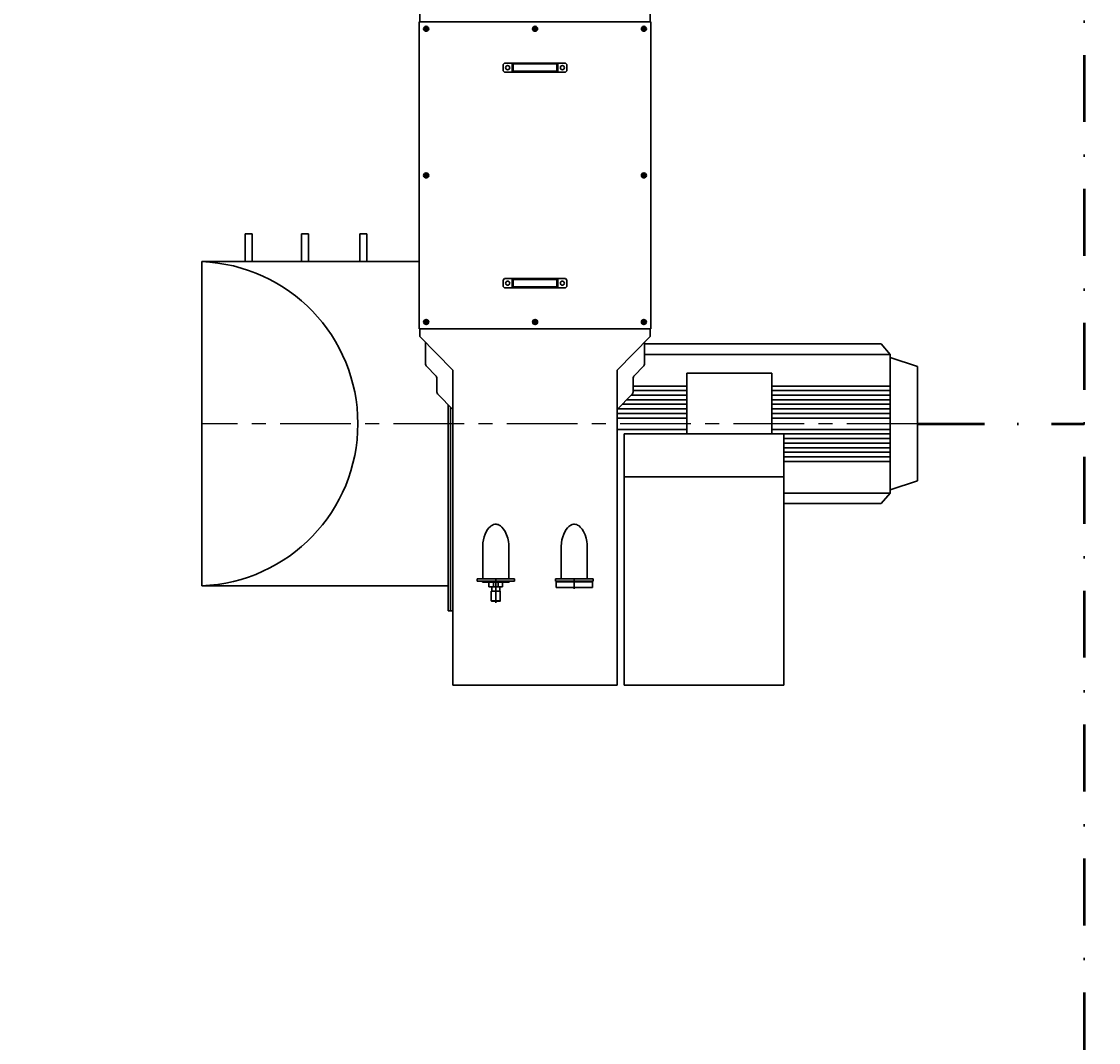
# Model space of a CAD drawing. Header units: millimetres. Extents: x 196 to 1773810, y -221320 to 153872.
# Tile 238 of 256: x 1203412 to 1205826, y -205681 to -203394. Entities that reach past the tile are written whole.
import ezdxf

# ---------------------------------------------------------------- set-up
doc = ezdxf.new("R2010")
doc.units = ezdxf.units.MM
doc.linetypes.add('CENTER', pattern=[50.8, 31.75, -6.35, 6.35, -6.35])
doc.linetypes.add('DASHDOT', pattern=[1, 0.5, -0.25, 0, -0.25])
for name, color, linetype, lineweight in [('00_Основной', 163, 'Continuous', 40), ('Эл.линия силовых сетей', 1, 'Continuous', 50), ('эл.освещ', 1, 'Continuous', 50)]:
    doc.layers.add(name, color=color, linetype=linetype, lineweight=lineweight)
doc.styles.add('Times New Roman', font='times.ttf')
doc.styles.add('TXT', font='txt.shx', dxfattribs={"bigfont": 'GBCBIG.shx'})

msp = doc.modelspace()

# ---------------------------------------------------------------- linework, layer by layer
at = {"color": 252, "linetype": 'CENTER', "lineweight": 25, "ltscale": 5}
msp.add_line((1205420.3, -204295, -0.4), (1203816.3, -204295, -0.4), dxfattribs=at)
at = {"layer": '00_Основной', "lineweight": 30, "ltscale": 10}
for p, q in [((1204304.8, -203292.5, -0.4), (1204304.8, -203394.8, -0.4)), ((1204821.4, -203394.8, -0.4), (1204821.4, -203292.5, -0.4)), ((1204304.8, -203394.8, -0.4), (1204303.7, -203394.8, -0.4)), ((1204304.8, -203394.8, -0.4), (1204821.4, -203394.8, -0.4)), ((1204312.9, -203410.1, -0.4), (1204325.3, -203410.1, -0.4)), ((1204319.1, -203403.9, -0.4), (1204319.1, -203416.3, -0.4)), ((1204556.9, -203410.1, -0.4), (1204569.2, -203410.1, -0.4)), ((1204563.1, -203403.9, -0.4), (1204563.1, -203416.3, -0.4)), ((1204800.9, -203410.1, -0.4), (1204813.2, -203410.1, -0.4)), ((1204807, -203403.9, -0.4), (1204807, -203416.3, -0.4)), ((1204821.4, -203394.8, -0.4), (1204822.4, -203394.8, -0.4)), ((1204494.5, -203486.8, -0.4), (1204491.5, -203489.9, -0.4)), ((1204491.5, -203489.9, -0.4), (1204491.5, -203504.2, -0.4)), ((1204494.5, -203507.3, -0.4), (1204491.5, -203504.2, -0.4)), ((1204494.5, -203486.8, -0.4), (1204563.1, -203486.8, -0.4)), ((1204494.5, -203507.3, -0.4), (1204563.1, -203507.3, -0.4)), ((1204511.9, -203486.8, -0.4), (1204511.9, -203507.3, -0.4)), ((1204511.9, -203486.8, -0.4), (1204514, -203488.9, -0.4)), ((1204514, -203505.3, -0.4), (1204511.9, -203507.3, -0.4)), ((1204514, -203488.9, -0.4), (1204563.1, -203488.9, -0.4)), ((1204514, -203488.9, -0.4), (1204514, -203505.3, -0.4)), ((1204514, -203505.3, -0.4), (1204563.1, -203505.3, -0.4)), ((1204631.6, -203486.8, -0.4), (1204563.1, -203486.8, -0.4)), ((1204612.2, -203488.9, -0.4), (1204563.1, -203488.9, -0.4)), ((1204612.2, -203505.3, -0.4), (1204563.1, -203505.3, -0.4)), ((1204631.6, -203507.3, -0.4), (1204563.1, -203507.3, -0.4)), ((1204612.2, -203488.9, -0.4), (1204614.2, -203486.8, -0.4)), ((1204612.2, -203488.9, -0.4), (1204612.2, -203505.3, -0.4)), ((1204612.2, -203505.3, -0.4), (1204614.2, -203507.3, -0.4)), ((1204614.2, -203486.8, -0.4), (1204614.2, -203507.3, -0.4)), ((1204631.6, -203486.8, -0.4), (1204634.7, -203489.9, -0.4)), ((1204631.6, -203507.3, -0.4), (1204634.7, -203504.2, -0.4)), ((1204634.7, -203489.9, -0.4), (1204634.7, -203504.2, -0.4)), ((1204325.3, -203738.6, -0.4), (1204312.9, -203738.6, -0.4)), ((1204319.1, -203732.4, -0.4), (1204319.1, -203744.8, -0.4)), ((1204800.9, -203738.6, -0.4), (1204813.2, -203738.6, -0.4)), ((1204807, -203732.4, -0.4), (1204807, -203744.8, -0.4)), ((1203913.5, -203931.8, -0.4), (1203913.5, -203869.2, -0.4)), ((1203913.5, -203869.2, -0.4), (1203928.8, -203869.2, -0.4)), ((1203928.8, -203931.8, -0.4), (1203928.8, -203869.2, -0.4)), ((1204039.8, -203931.8, -0.4), (1204039.8, -203869.2, -0.4)), ((1204039.8, -203869.2, -0.4), (1204055.1, -203869.2, -0.4)), ((1204055.1, -203931.8, -0.4), (1204055.1, -203869.2, -0.4)), ((1204170.7, -203931.8, -0.4), (1204170.7, -203869.2, -0.4)), ((1204170.7, -203869.2, -0.4), (1204186.1, -203869.2, -0.4)), ((1204186.1, -203931.8, -0.4), (1204186.1, -203869.2, -0.4)), ((1203816.3, -203931.8, -0.4), (1203816.3, -204658.2, -0.4)), ((1204303.7, -203931.8, -0.4), (1203816.3, -203931.8, -0.4)), ((1204494.5, -203969.9, -0.4), (1204491.5, -203973, -0.4)), ((1204491.5, -203987.3, -0.4), (1204491.5, -203973, -0.4)), ((1204494.5, -203990.3, -0.4), (1204491.5, -203987.3, -0.4)), ((1204494.5, -203969.9, -0.4), (1204563.1, -203969.9, -0.4)), ((1204494.5, -203990.3, -0.4), (1204563.1, -203990.3, -0.4)), ((1204511.9, -203990.3, -0.4), (1204511.9, -203969.9, -0.4)), ((1204514, -203971.9, -0.4), (1204511.9, -203969.9, -0.4)), ((1204511.9, -203990.3, -0.4), (1204514, -203988.3, -0.4)), ((1204514, -203971.9, -0.4), (1204563.1, -203971.9, -0.4)), ((1204514, -203988.3, -0.4), (1204514, -203971.9, -0.4)), ((1204514, -203988.3, -0.4), (1204563.1, -203988.3, -0.4)), ((1204631.6, -203969.9, -0.4), (1204563.1, -203969.9, -0.4)), ((1204612.2, -203971.9, -0.4), (1204563.1, -203971.9, -0.4)), ((1204612.2, -203988.3, -0.4), (1204563.1, -203988.3, -0.4)), ((1204631.6, -203990.3, -0.4), (1204563.1, -203990.3, -0.4)), ((1204612.2, -203971.9, -0.4), (1204614.2, -203969.9, -0.4)), ((1204612.2, -203988.3, -0.4), (1204612.2, -203971.9, -0.4)), ((1204612.2, -203988.3, -0.4), (1204614.2, -203990.3, -0.4)), ((1204614.2, -203990.3, -0.4), (1204614.2, -203969.9, -0.4)), ((1204631.6, -203969.9, -0.4), (1204634.7, -203973, -0.4)), ((1204631.6, -203990.3, -0.4), (1204634.7, -203987.3, -0.4)), ((1204634.7, -203987.3, -0.4), (1204634.7, -203973, -0.4)), ((1204319.1, -204073.3, -0.4), (1204319.1, -204060.9, -0.4)), ((1204563.1, -204073.3, -0.4), (1204563.1, -204060.9, -0.4)), ((1204807, -204073.3, -0.4), (1204807, -204060.9, -0.4)), ((1204822.4, -204082.4, -0.4), (1204303.7, -204082.4, -0.4)), ((1204304.8, -204099.9, -0.4), (1204304.8, -204082.4, -0.4)), ((1204312.9, -204067.1, -0.4), (1204325.3, -204067.1, -0.4)), ((1204556.9, -204067.1, -0.4), (1204569.2, -204067.1, -0.4)), ((1204800.9, -204067.1, -0.4), (1204813.2, -204067.1, -0.4)), ((1204821.4, -204099.9, -0.4), (1204821.4, -204082.4, -0.4)), ((1204378.9, -204175.3, -0.4), (1204304.8, -204099.9, -0.4)), ((1204317.5, -204112.9, -0.4), (1204317.5, -204159.7, -0.4)), ((1204821.4, -204099.9, -0.4), (1204747.2, -204175.3, -0.4)), ((1204808.6, -204112.9, -0.4), (1204808.6, -204159.7, -0.4)), ((1204808.6, -204116, -0.4), (1205059, -204116, -0.4)), ((1205059, -204116, -0.4), (1205338.7, -204116, -0.4)), ((1205338.7, -204116, -0.4), (1205358.9, -204139.6, -0.4)), ((1205059, -204139.6, -0.4), (1204808.6, -204139.6, -0.4)), ((1205358.9, -204139.6, -0.4), (1205059, -204139.6, -0.4)), ((1205358.9, -204139.6, -0.4), (1205358.9, -204146.7, -0.4)), ((1205358.9, -204146.7, -0.4), (1205420.3, -204167.1, -0.4)), ((1205358.9, -204146.7, -0.4), (1205358.9, -204295, -0.4)), ((1204320.5, -204166.9, -0.4), (1204340.2, -204186.9, -0.4)), ((1204378.9, -204175.3, -0.4), (1204378.9, -204545.5, -0.4)), ((1204747.2, -204175.3, -0.4), (1204747.2, -204545.5, -0.4)), ((1204805.6, -204166.9, -0.4), (1204785.9, -204186.9, -0.4)), ((1204903.1, -204318, -0.4), (1204903.1, -204182.1, -0.4)), ((1204903.1, -204182.1, -0.4), (1205093.8, -204182.1, -0.4)), ((1205093.8, -204182.1, -0.4), (1205093.8, -204318, -0.4)), ((1205420.3, -204167.1, -0.4), (1205420.3, -204295, -0.4)), ((1204343.1, -204194.1, -0.4), (1204343.1, -204222.2, -0.4)), ((1204783, -204194.1, -0.4), (1204783, -204222.2, -0.4)), ((1204346.1, -204229.4, -0.4), (1204378.9, -204262.8, -0.4)), ((1204780.1, -204229.4, -0.4), (1204747.2, -204262.8, -0.4)), ((1204903.1, -204231.1, -0.4), (1204778.4, -204231.1, -0.4)), ((1204903.1, -204210.6, -0.4), (1204783, -204210.6, -0.4)), ((1204903.1, -204220.8, -0.4), (1204783, -204220.8, -0.4)), ((1205358.9, -204210.6, -0.4), (1205093.8, -204210.6, -0.4)), ((1205358.9, -204220.8, -0.4), (1205093.8, -204220.8, -0.4)), ((1205358.9, -204231.1, -0.4), (1205093.8, -204231.1, -0.4)), ((1204368.7, -204252.4, -0.4), (1204368.7, -204714.4, -0.4)), ((1204373.8, -204714.4, -0.4), (1204373.8, -204257.6, -0.4)), ((1204903.1, -204251.5, -0.4), (1204758.3, -204251.5, -0.4)), ((1204903.1, -204241.3, -0.4), (1204768.3, -204241.3, -0.4)), ((1205358.9, -204241.3, -0.4), (1205093.8, -204241.3, -0.4)), ((1205358.9, -204251.5, -0.4), (1205093.8, -204251.5, -0.4)), ((1204903.1, -204272, -0.4), (1204747.2, -204272, -0.4)), ((1204903.1, -204261.8, -0.4), (1204748.2, -204261.8, -0.4)), ((1205358.9, -204261.8, -0.4), (1205093.8, -204261.8, -0.4)), ((1205358.9, -204272, -0.4), (1205093.8, -204272, -0.4)), ((1204378.9, -204286.6, -0.4), (1204378.9, -204714.4, -0.4)), ((1204903.1, -204282.2, -0.4), (1204747.2, -204282.2, -0.4)), ((1205358.9, -204282.2, -0.4), (1205093.8, -204282.2, -0.4)), ((1205358.9, -204443.3, -0.4), (1205358.9, -204295, -0.4)), ((1205420.3, -204422.9, -0.4), (1205420.3, -204295, -0.4)), ((1204903.1, -204307.8, -0.4), (1204747.2, -204307.8, -0.4)), ((1205120.6, -204317.7, -0.4), (1204762.5, -204317.7, -0.4)), ((1204762.5, -204880.8, -0.4), (1204762.5, -204317.7, -0.4)), ((1204997.2, -204318, -0.4), (1204841.3, -204318, -0.4)), ((1205358.9, -204307.8, -0.4), (1205093.8, -204307.8, -0.4)), ((1205358.9, -204318, -0.4), (1205093.8, -204318, -0.4)), ((1205120.6, -204880.8, -0.4), (1205120.6, -204317.7, -0.4)), ((1205358.9, -204328.2, -0.4), (1205120.6, -204328.2, -0.4)), ((1205358.9, -204338.5, -0.4), (1205120.6, -204338.5, -0.4)), ((1205358.9, -204348.7, -0.4), (1205120.6, -204348.7, -0.4)), ((1205358.9, -204358.9, -0.4), (1205120.6, -204358.9, -0.4)), ((1205358.9, -204369.2, -0.4), (1205120.6, -204369.2, -0.4)), ((1205358.9, -204379.4, -0.4), (1205120.6, -204379.4, -0.4)), ((1205120.6, -204414.2, -0.4), (1204762.5, -204414.2, -0.4)), ((1205358.9, -204443.3, -0.4), (1205420.3, -204422.9, -0.4)), ((1205358.9, -204450.4, -0.4), (1205120.6, -204450.4, -0.4)), ((1205338.7, -204474, -0.4), (1205358.9, -204450.4, -0.4)), ((1205358.9, -204450.4, -0.4), (1205358.9, -204443.3, -0.4)), ((1205120.6, -204474, -0.4), (1205338.7, -204474, -0.4)), ((1204465.1, -204523.6, -0.4), (1204467.5, -204522.2, -0.4)), ((1204467.5, -204522.2, -0.4), (1204470.2, -204521.1, -0.4)), ((1204470.2, -204521.1, -0.4), (1204473, -204520.4, -0.4)), ((1204473, -204520.4, -0.4), (1204475.7, -204520.3, -0.4)), ((1204475.7, -204520.3, -0.4), (1204478.4, -204520.6, -0.4)), ((1204478.4, -204520.6, -0.4), (1204480.6, -204521.2, -0.4)), ((1204480.6, -204521.2, -0.4), (1204482.6, -204522.2, -0.4)), ((1204482.6, -204522.2, -0.4), (1204485.8, -204524.1, -0.4)), ((1204641, -204523.6, -0.4), (1204643.4, -204522.2, -0.4)), ((1204643.4, -204522.2, -0.4), (1204646.1, -204521.1, -0.4)), ((1204646.1, -204521.1, -0.4), (1204649, -204520.4, -0.4)), ((1204649, -204520.4, -0.4), (1204651.7, -204520.3, -0.4)), ((1204651.7, -204520.3, -0.4), (1204654.3, -204520.6, -0.4)), ((1204654.3, -204520.6, -0.4), (1204656.5, -204521.2, -0.4)), ((1204656.5, -204521.2, -0.4), (1204658.6, -204522.2, -0.4)), ((1204658.6, -204522.2, -0.4), (1204661.7, -204524.1, -0.4)), ((1204449.2, -204548.7, -0.4), (1204451.5, -204542.2, -0.4)), ((1204451.5, -204542.2, -0.4), (1204454.5, -204536, -0.4)), ((1204454.5, -204536, -0.4), (1204456.9, -204532.2, -0.4)), ((1204456.9, -204532.2, -0.4), (1204459.6, -204528.6, -0.4)), ((1204459.6, -204528.6, -0.4), (1204462.9, -204525.3, -0.4)), ((1204462.9, -204525.3, -0.4), (1204465.1, -204523.6, -0.4)), ((1204485.8, -204524.1, -0.4), (1204488.6, -204526.5, -0.4)), ((1204488.6, -204526.5, -0.4), (1204492.7, -204531.4, -0.4)), ((1204492.7, -204531.4, -0.4), (1204496.1, -204536.8, -0.4)), ((1204496.1, -204536.8, -0.4), (1204499.4, -204544, -0.4)), ((1204499.4, -204544, -0.4), (1204501.8, -204551.5, -0.4)), ((1204625.1, -204548.7, -0.4), (1204627.4, -204542.2, -0.4)), ((1204627.4, -204542.2, -0.4), (1204630.5, -204536, -0.4)), ((1204630.5, -204536, -0.4), (1204632.8, -204532.2, -0.4)), ((1204632.8, -204532.2, -0.4), (1204635.6, -204528.6, -0.4)), ((1204635.6, -204528.6, -0.4), (1204638.8, -204525.3, -0.4)), ((1204638.8, -204525.3, -0.4), (1204641, -204523.6, -0.4)), ((1204661.7, -204524.1, -0.4), (1204664.5, -204526.5, -0.4)), ((1204664.5, -204526.5, -0.4), (1204668.7, -204531.4, -0.4)), ((1204668.7, -204531.4, -0.4), (1204672, -204536.8, -0.4)), ((1204672, -204536.8, -0.4), (1204675.3, -204544, -0.4)), ((1204675.3, -204544, -0.4), (1204677.7, -204551.5, -0.4)), ((1204445.9, -204570.5, -0.4), (1204446.4, -204562, -0.4)), ((1204445.9, -204570.7, -0.4), (1204445.9, -204570.5, -0.4)), ((1204445.9, -204570.7, -0.4), (1204445.9, -204642.8, -0.4)), ((1204446.4, -204562, -0.4), (1204447.5, -204555.4, -0.4)), ((1204447.5, -204555.4, -0.4), (1204449.2, -204548.7, -0.4)), ((1204501.8, -204551.5, -0.4), (1204503.3, -204559.1, -0.4)), ((1204503.3, -204559.1, -0.4), (1204504, -204564.9, -0.4)), ((1204504, -204564.9, -0.4), (1204504.2, -204570.7, -0.4)), ((1204504.2, -204642.8, -0.4), (1204504.2, -204570.7, -0.4)), ((1204621.9, -204570.5, -0.4), (1204622.4, -204562, -0.4)), ((1204621.9, -204570.7, -0.4), (1204621.9, -204570.5, -0.4)), ((1204621.9, -204570.7, -0.4), (1204621.9, -204642.8, -0.4)), ((1204622.4, -204562, -0.4), (1204623.4, -204555.4, -0.4)), ((1204623.4, -204555.4, -0.4), (1204625.1, -204548.7, -0.4)), ((1204677.7, -204551.5, -0.4), (1204679.3, -204559.1, -0.4)), ((1204679.3, -204559.1, -0.4), (1204680, -204564.9, -0.4)), ((1204680, -204564.9, -0.4), (1204680.2, -204570.7, -0.4)), ((1204680.2, -204642.8, -0.4), (1204680.2, -204570.7, -0.4)), ((1204433.1, -204642.8, -0.4), (1204433.1, -204647.9, -0.4)), ((1204517, -204642.8, -0.4), (1204433.1, -204642.8, -0.4)), ((1204475.1, -204696, -0.4), (1204475.1, -204642.4, -0.4)), ((1204517, -204647.9, -0.4), (1204517, -204642.8, -0.4)), ((1204609.1, -204642.8, -0.4), (1204609.1, -204647.9, -0.4)), ((1204693, -204642.8, -0.4), (1204609.1, -204642.8, -0.4)), ((1204651, -204664.8, -0.4), (1204651, -204642.3, -0.4)), ((1204693, -204647.9, -0.4), (1204693, -204642.8, -0.4)), ((1204368.7, -204658.2, -0.4), (1203816.3, -204658.2, -0.4)), ((1204517, -204647.9, -0.4), (1204433.1, -204647.9, -0.4)), ((1204445.4, -204647.9, -0.4), (1204445.4, -204650, -0.4)), ((1204504.8, -204647.9, -0.4), (1204445.4, -204647.9, -0.4)), ((1204445.4, -204650, -0.4), (1204446.2, -204650, -0.4)), ((1204446.2, -204650, -0.4), (1204457.8, -204650, -0.4)), ((1204457.8, -204647.9, -0.4), (1204457.8, -204650, -0.4)), ((1204457.8, -204650, -0.4), (1204460.5, -204650, -0.4)), ((1204459.7, -204660.2, -0.4), (1204459.7, -204650, -0.4)), ((1204470, -204660.2, -0.4), (1204459.7, -204660.2, -0.4)), ((1204460.5, -204647.9, -0.4), (1204460.5, -204650, -0.4)), ((1204460.5, -204650, -0.4), (1204489.6, -204650, -0.4)), ((1204465.9, -204660.2, -0.4), (1204465.9, -204670.4, -0.4)), ((1204470, -204650, -0.4), (1204470, -204660.2, -0.4)), ((1204480.2, -204650, -0.4), (1204470, -204650, -0.4)), ((1204480.2, -204660.2, -0.4), (1204470, -204660.2, -0.4)), ((1204480.2, -204660.2, -0.4), (1204480.2, -204650, -0.4)), ((1204490.4, -204660.2, -0.4), (1204480.2, -204660.2, -0.4)), ((1204484.3, -204670.4, -0.4), (1204484.3, -204660.2, -0.4)), ((1204489.6, -204647.9, -0.4), (1204489.6, -204650, -0.4)), ((1204489.6, -204650, -0.4), (1204492.3, -204650, -0.4)), ((1204490.4, -204650, -0.4), (1204490.4, -204660.2, -0.4)), ((1204492.3, -204647.9, -0.4), (1204492.3, -204650, -0.4)), ((1204492.3, -204650, -0.4), (1204504, -204650, -0.4)), ((1204504, -204650, -0.4), (1204504.8, -204650, -0.4)), ((1204504.8, -204650, -0.4), (1204504.8, -204647.9, -0.4)), ((1204693, -204647.9, -0.4), (1204609.1, -204647.9, -0.4)), ((1204610.1, -204647.9, -0.4), (1204610.1, -204649.5, -0.4)), ((1204610.1, -204647.9, -0.4), (1204692, -204647.9, -0.4)), ((1204610.1, -204649.5, -0.4), (1204610.1, -204661.7, -0.4)), ((1204610.1, -204649.5, -0.4), (1204692, -204649.5, -0.4)), ((1204610.1, -204661.7, -0.4), (1204692, -204661.7, -0.4)), ((1204692, -204649.5, -0.4), (1204692, -204647.9, -0.4)), ((1204692, -204661.7, -0.4), (1204692, -204649.5, -0.4)), ((1204464.9, -204670.4, -0.4), (1204464.9, -204691.9, -0.4)), ((1204485.3, -204670.4, -0.4), (1204464.9, -204670.4, -0.4)), ((1204464.9, -204691.9, -0.4), (1204485.3, -204691.9, -0.4)), ((1204485.3, -204691.9, -0.4), (1204485.3, -204670.4, -0.4)), ((1204378.9, -204714.4, -0.4), (1204368.7, -204714.4, -0.4)), ((1204484.3, -204692.9, -0.4), (1204465.9, -204692.9, -0.4)), ((1204378.9, -204880.8, -0.4), (1204747.2, -204880.8, -0.4)), ((1204762.5, -204880.8, -0.4), (1205120.6, -204880.8, -0.4))]:
    msp.add_line(p, q, dxfattribs=at)
at = {"layer": '00_Основной', "lineweight": 30, "ltscale": 10, "elevation": -0.4}
for points in [[(1204321.6, -203408.6), (1204319.1, -203407.2), (1204316.5, -203408.6), (1204316.5, -203411.6), (1204319.1, -203413.1), (1204321.6, -203411.6)], [(1204565.6, -203408.6), (1204563.1, -203407.2), (1204560.5, -203408.6), (1204560.5, -203411.6), (1204563.1, -203413.1), (1204565.6, -203411.6)], [(1204809.6, -203408.6), (1204807, -203407.2), (1204804.5, -203408.6), (1204804.5, -203411.6), (1204807, -203413.1), (1204809.6, -203411.6)], [(1204316.5, -203737.1), (1204319.1, -203735.6), (1204321.6, -203737.1), (1204321.6, -203740.1), (1204319.1, -203741.5), (1204316.5, -203740.1)], [(1204809.6, -203737.1), (1204807, -203735.6), (1204804.5, -203737.1), (1204804.5, -203740.1), (1204807, -203741.5), (1204809.6, -203740.1)], [(1204321.6, -204068.5), (1204319.1, -204070), (1204316.5, -204068.5), (1204316.5, -204065.6), (1204319.1, -204064.1), (1204321.6, -204065.6)], [(1204565.6, -204068.5), (1204563.1, -204070), (1204560.5, -204068.5), (1204560.5, -204065.6), (1204563.1, -204064.1), (1204565.6, -204065.6)], [(1204809.6, -204068.5), (1204807, -204070), (1204804.5, -204068.5), (1204804.5, -204065.6), (1204807, -204064.1), (1204809.6, -204065.6)]]:
    msp.add_lwpolyline(points, close=True, dxfattribs=at)
at = {"layer": '00_Основной', "lineweight": 30, "ltscale": 10}
for centre, radius in [((1204319.1, -203410.1, -0.4), 5.63), ((1204319.1, -203410.1, -0.4), 5.11), ((1204319.1, -203410.1, -0.4), 4.6), ((1204563.1, -203410.1, -0.4), 5.63), ((1204563.1, -203410.1, -0.4), 5.11), ((1204563.1, -203410.1, -0.4), 4.6), ((1204807, -203410.1, -0.4), 5.63), ((1204807, -203410.1, -0.4), 5.11), ((1204807, -203410.1, -0.4), 4.6), ((1204501.7, -203497.1, -0.4), 4.6), ((1204624.4, -203497.1, -0.4), 4.6), ((1204319.1, -203738.6, -0.4), 5.63), ((1204319.1, -203738.6, -0.4), 5.11), ((1204319.1, -203738.6, -0.4), 4.6), ((1204807, -203738.6, -0.4), 5.63), ((1204807, -203738.6, -0.4), 5.11), ((1204807, -203738.6, -0.4), 4.6), ((1204501.7, -203980.1, -0.4), 4.6), ((1204624.4, -203980.1, -0.4), 4.6), ((1204319.1, -204067.1, -0.4), 5.63), ((1204319.1, -204067.1, -0.4), 5.11), ((1204319.1, -204067.1, -0.4), 4.6), ((1204563.1, -204067.1, -0.4), 5.63), ((1204563.1, -204067.1, -0.4), 5.11), ((1204563.1, -204067.1, -0.4), 4.6), ((1204807, -204067.1, -0.4), 5.63), ((1204807, -204067.1, -0.4), 5.11), ((1204807, -204067.1, -0.4), 4.6)]:
    msp.add_circle(centre, radius, dxfattribs=at)
for centre, radius, start, end in [((1203802.5, -204295, -0.4), 363.4, 272.169, 87.831), ((1204327.8, -204159.7, -0.4), 10.2, 180, 224.5337), ((1204798.3, -204159.7, -0.4), 10.2, 315.4663, 0), ((1204332.9, -204194.1, -0.4), 10.2, 0, 44.5337), ((1204793.2, -204194.1, -0.4), 10.2, 135.4663, 180), ((1204353.3, -204222.2, -0.4), 10.2, 180, 224.5337), ((1204772.8, -204222.2, -0.4), 10.2, 315.4663, 0), ((1204465.9, -204691.9, -0.4), 1.02, 180, 270), ((1204484.3, -204691.9, -0.4), 1.02, 270, 0)]:
    msp.add_arc(centre, radius, start, end, dxfattribs=at)
for points, knots in [([(1204303.7, -204082.4, -0.4), (1204303.7, -204068.5, -0.4), (1204303.7, -204054.5, -0.4), (1204303.7, -204023.2, -0.4), (1204303.7, -204005.8, -0.4), (1204303.7, -203964.8, -0.4), (1204303.7, -203941.1, -0.4), (1204303.7, -203893.8, -0.4), (1204303.7, -203870.1, -0.4), (1204303.7, -203828.6, -0.4), (1204303.7, -203810.8, -0.4), (1204303.7, -203775.1, -0.4), (1204303.7, -203757.3, -0.4), (1204303.7, -203736.3, -0.4), (1204303.7, -203733.1, -0.4), (1204303.7, -203723.4, -0.4), (1204303.7, -203717, -0.4), (1204303.7, -203707.7, -0.4), (1204303.7, -203704.8, -0.4), (1204303.7, -203696.2, -0.4), (1204303.7, -203690.4, -0.4), (1204303.7, -203679, -0.4), (1204303.7, -203673.2, -0.4), (1204303.7, -203656, -0.4), (1204303.7, -203644.5, -0.4), (1204303.7, -203610.1, -0.4), (1204303.7, -203587.2, -0.4), (1204303.7, -203518.3, -0.4), (1204303.7, -203472.4, -0.4), (1204303.7, -203415.9, -0.4), (1204303.7, -203405.3, -0.4), (1204303.7, -203394.8, -0.4)], [0.149728, 0.149728, 0.149728, 0.149728, 0.1951476, 0.1951476, 0.2514104, 0.2514104, 0.3273786, 0.3273786, 0.4033467, 0.4033467, 0.460613, 0.460613, 0.5178793, 0.5178793, 0.5282788, 0.5282788, 0.5490777, 0.5490777, 0.5583566, 0.5583566, 0.5769143, 0.5769143, 0.5954721, 0.5954721, 0.6325876, 0.6325876, 0.7068186, 0.7068186, 0.8552806, 0.8552806, 0.8894652, 0.8894652, 0.8894652, 0.8894652]), ([(1204822.4, -204082.4, -0.4), (1204822.4, -204068.5, -0.4), (1204822.4, -204054.5, -0.4), (1204822.4, -204023.2, -0.4), (1204822.4, -204005.8, -0.4), (1204822.4, -203964.8, -0.4), (1204822.4, -203941.1, -0.4), (1204822.4, -203893.8, -0.4), (1204822.4, -203870.1, -0.4), (1204822.4, -203828.6, -0.4), (1204822.4, -203810.8, -0.4), (1204822.4, -203775.1, -0.4), (1204822.4, -203757.3, -0.4), (1204822.4, -203736.3, -0.4), (1204822.4, -203733.1, -0.4), (1204822.4, -203723.4, -0.4), (1204822.4, -203717, -0.4), (1204822.4, -203707.7, -0.4), (1204822.4, -203704.8, -0.4), (1204822.4, -203696.2, -0.4), (1204822.4, -203690.4, -0.4), (1204822.4, -203679, -0.4), (1204822.4, -203673.2, -0.4), (1204822.4, -203656, -0.4), (1204822.4, -203644.5, -0.4), (1204822.4, -203610.1, -0.4), (1204822.4, -203587.2, -0.4), (1204822.4, -203518.3, -0.4), (1204822.4, -203472.4, -0.4), (1204822.4, -203415.9, -0.4), (1204822.4, -203405.3, -0.4), (1204822.4, -203394.8, -0.4)], [0.149728, 0.149728, 0.149728, 0.149728, 0.1951477, 0.1951477, 0.2514104, 0.2514104, 0.3273786, 0.3273786, 0.4033467, 0.4033467, 0.460613, 0.460613, 0.5178793, 0.5178793, 0.5282788, 0.5282788, 0.5490777, 0.5490777, 0.5583566, 0.5583566, 0.5769143, 0.5769143, 0.5954721, 0.5954721, 0.6325876, 0.6325876, 0.7068186, 0.7068186, 0.8552806, 0.8552806, 0.8894652, 0.8894652, 0.8894652, 0.8894652])]:
    msp.add_open_spline(points, degree=3, knots=knots, dxfattribs=at)
for points, weights in [([(1204378.9, -204545.5, -0.4), (1204378.9, -204687.4, -0.4), (1204378.9, -204792.1, -0.4), (1204378.9, -204847.9, -0.4)], [0.514353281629, 0.495111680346, 0.495111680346, 0.514353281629]), ([(1204747.2, -204545.5, -0.4), (1204747.2, -204687.4, -0.4), (1204747.2, -204792.1, -0.4), (1204747.2, -204880.8, -0.4)], [0.514353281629, 0.495111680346, 0.495111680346, 0.514353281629]), ([(1204378.9, -204847.9, -0.4), (1204378.9, -204869.4, -0.4), (1204378.9, -204880.7, -0.4), (1204378.9, -204880.8, -0.4)], [0.514353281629, 0.500086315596, 0.491468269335, 0.488499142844])]:
    msp.add_rational_spline(points, weights, degree=3, dxfattribs=at)
at = {"layer": 'эл.освещ', "color": 1, "linetype": 'DASHDOT', "lineweight": 50, "ltscale": 300, "elevation": -0.5}
msp.add_lwpolyline([(1205452.8, -200167.7), (1205793.4, -200167.7), (1205793.4, -208841.5), (1205793.4, -208841.5)], dxfattribs=at)
at = {"layer": 'эл.освещ', "color": 1, "linetype": 'DASHDOT', "lineweight": 50, "ltscale": 300}
msp.add_lwpolyline([(1205420.3, -204295), (1205793.4, -204295)], dxfattribs=at)

# ---------------------------------------------------------------- texts
at = {"layer": '00_Основной', "lineweight": 30, "ltscale": 10, "style": 'TXT'}
for rotation, p in [(270, (1204314.5, -203408.7, -0.4)), (270, (1204558.5, -203408.7, -0.4)), (270, (1204802.5, -203408.7, -0.4)), (90, (1204323.7, -203739.9, -0.4)), (270, (1204802.5, -203737.1, -0.4)), (90, (1204316.2, -204068.5, -0.4)), (90, (1204560.2, -204068.5, -0.4)), (90, (1204804.1, -204068.5, -0.4))]:
    msp.add_text('M6', height=1.69, rotation=rotation, dxfattribs=at).set_placement(p)

# ---------------------------------------------------------------- next in the draw order: texts
at = {"layer": 'Эл.линия силовых сетей', "color": 1, "lineweight": 20, "ltscale": 200, "insert": (1141695.2, -202736.7, 0.4), "char_height": 300, "attachment_point": 1, "rotation": 359.8977, "style": 'Times New Roman', "bg_fill": 3, "box_fill_scale": 1, "bg_fill_color": 256, "bg_fill_transparency": 0}
msp.add_mtext_dynamic_manual_height_columns('\\pi16.00321;{\\L\\C0;5ДСП-36Вт-IP54\\P\\pi1335.61388;\\l2,6}', width=3198.337, gutter_width=1250, heights=[0], dxfattribs=at)

doc.saveas('drawing.dxf')
